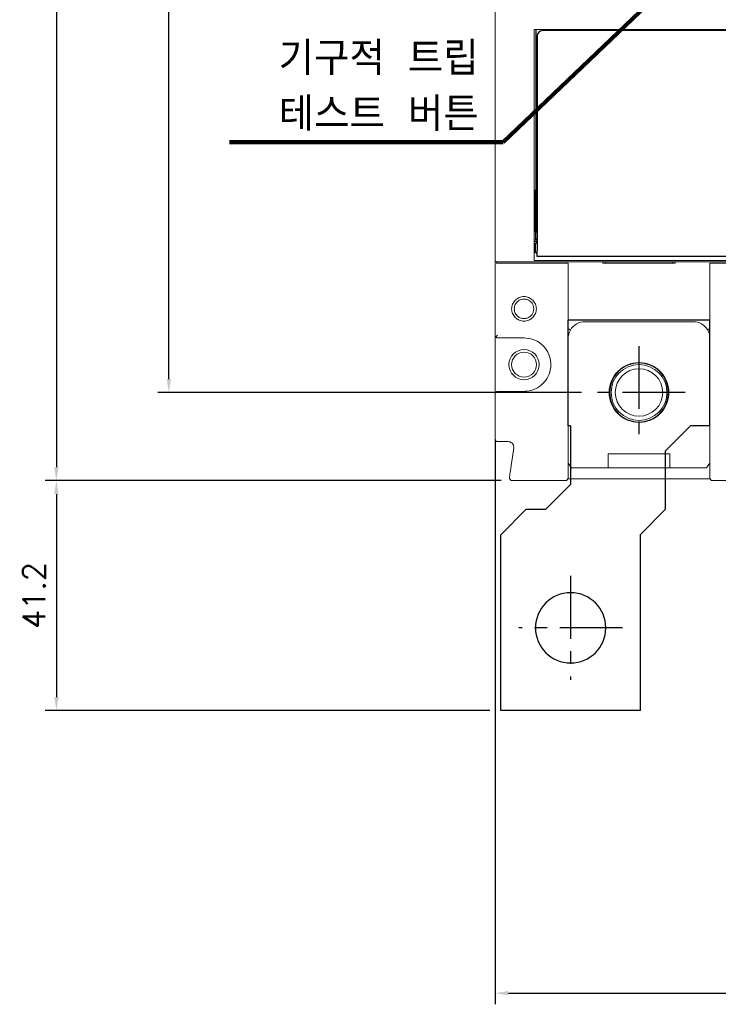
# Model space of a CAD drawing. Extents: x -2149 to 2710, y -907 to 1857.
# Tile 13 of 20: x -1012 to -887, y 1151 to 1328. Entities that reach past the tile are written whole.
import ezdxf

# ---------------------------------------------------------------- set-up
doc = ezdxf.new("R2010")
doc.units = 0
doc.header["$LTSCALE"] = 3
doc.header["$MEASUREMENT"] = 0
doc.linetypes.add('CENTER', pattern=[2, 1.25, -0.25, 0.25, -0.25])
doc.layers.get('0').update_dxf_attribs({"linetype": 'CONTINUOUS'})
doc.layers.get('Defpoints').update_dxf_attribs({"linetype": 'CONTINUOUS'})
for name, color, linetype in [('cen', 1, 'CENTER'), ('di', 3, 'CONTINUOUS'), ('dwg', 7, 'CONTINUOUS')]:
    doc.layers.add(name, color=color, linetype=linetype)
doc.styles.add('KIM', font='ROMANS.shx', dxfattribs={"height": 5, "bigfont": 'GSG1.shx'})
doc.styles.get("Standard").update_dxf_attribs({"font": 'romans.shx', "height": 4, "bigfont": 'ghs.shx'})
doc.dimstyles.get("Standard").update_dxf_attribs({"dimtxt": 0.18, "dimasz": 0.18, "dimexe": 0.18, "dimexo": 0.0625, "dimgap": 0.09, "dimtad": 0, "dimtih": 1, "dimtoh": 1, "dimdec": 4, "dimzin": 0, "dimdsep": 46, "dimtxsty": 'Standard', "dimcen": 0.09, "dimadec": 0, "dimazin": 0, "dimtfac": 1, "dimtdec": 4, "dimtofl": 0, "dimtmove": 0, "dimatfit": 3, "dimfxl": 0, "dimtolj": 1, "dimtzin": 0, "dimarcsym": 0})
doc.dimstyles.new('STANDARD$0', dxfattribs={"dimtxt": 5, "dimasz": 5, "dimexe": 1, "dimexo": 2, "dimgap": 2, "dimtad": 1, "dimdec": 4, "dimzin": 12, "dimdsep": 46, "dimtxsty": 'KIM', "dimcen": -1, "dimdle": 0.1, "dimadec": 0, "dimazin": 0, "dimtfac": 1, "dimtdec": 4, "dimtmove": 0, "dimatfit": 3, "dimfxl": 0, "dimtolj": 1, "dimtzin": 0, "dimarcsym": 0})

# ---------------------------------------------------------------- blocks, each defined once
blk = doc.blocks.new('fsadfsafas')
at = {"layer": 'cen', "ltscale": 3}
for p, q in [((614, 610.86), (614, 629.46)), ((623.3, 620.16), (604.7, 620.16)), ((626.25, 569.66), (626.25, 586.26)), ((634.55, 577.96), (617.95, 577.96))]:
    blk.add_line(p, q, dxfattribs=at)
at = {"layer": 'dwg'}
for p, q in [((626.5, 634.96), (601.5, 634.96)), ((601.5, 634.96), (601.5, 603.46)), ((626.5, 634.96), (626.5, 603.41)), ((601.5, 603.46), (606, 598.96)), ((626.5, 603.41), (630.95, 598.96)), ((609.5, 598.96), (606, 598.96)), ((609.5, 598.96), (614, 594.46)), ((630.95, 588.46), (630.95, 598.96)), ((614, 583.96), (614, 594.46)), ((635.45, 583.96), (630.95, 588.46)), ((614, 583.96), (613.55, 583.96)), ((613.55, 583.96), (613.55, 564.96)), ((638.95, 583.96), (635.45, 583.96)), ((638.95, 583.96), (638.95, 564.96)), ((638.95, 564.96), (613.55, 564.96))]:
    blk.add_line(p, q, dxfattribs=at)
for centre, radius in [((614, 620.16), 6.3), ((626.25, 577.96), 5.3)]:
    blk.add_circle(centre, radius, dxfattribs=at)
blk = doc.blocks.new('*D22')
at = {"layer": 'Defpoints', "color": 0}
for p in [(-923.68, 1501.48), (-1005.37, 1244.88), (-923.68, 1244.88)]:
    blk.add_point(p, dxfattribs=at)
at = {"layer": 'di'}
for p, q in [((-925.68, 1501.48), (-1007.37, 1501.48)), ((-1005.37, 1499.08), (-1005.37, 1247.28)), ((-925.68, 1244.88), (-1007.37, 1244.88))]:
    blk.add_line(p, q, dxfattribs=at)
for points in [[(-1005.77, 1499.08), (-1004.97, 1499.08), (-1005.37, 1501.48)], [(-1005.77, 1247.28), (-1004.97, 1247.28), (-1005.37, 1244.88)]]:
    blk.add_solid(points, dxfattribs=at)
at = {"layer": 'di', "insert": (-1009.37, 1373.18), "char_height": 4, "attachment_point": 5, "rotation": 90}
blk.add_mtext('\\A1;257', dxfattribs=at)
blk = doc.blocks.new('*D23')
at = {"layer": 'Defpoints', "color": 0}
for p in [(-985.21, 1485.68), (-909.26, 1485.68), (-909.26, 1260.68)]:
    blk.add_point(p, dxfattribs=at)
at = {"layer": 'di'}
for p, q in [((-911.26, 1485.68), (-987.21, 1485.68)), ((-985.21, 1263.08), (-985.21, 1483.28)), ((-911.26, 1260.68), (-987.21, 1260.68))]:
    blk.add_line(p, q, dxfattribs=at)
for points in [[(-985.61, 1483.28), (-984.81, 1483.28), (-985.21, 1485.68)], [(-985.61, 1263.08), (-984.81, 1263.08), (-985.21, 1260.68)]]:
    blk.add_solid(points, dxfattribs=at)
at = {"layer": 'di', "insert": (-989.21, 1373.18), "char_height": 4, "attachment_point": 5, "rotation": 90}
blk.add_mtext('\\A1;225', dxfattribs=at)
blk = doc.blocks.new('*D24')
at = {"layer": 'Defpoints', "color": 0}
for p in [(-1005.37, 1244.88), (-1005.37, 1203.68), (-925.71, 1203.68)]:
    blk.add_point(p, dxfattribs=at)
at = {"layer": 'di'}
for p, q in [((-1005.37, 1242.48), (-1005.37, 1206.08)), ((-927.71, 1203.68), (-1007.37, 1203.68))]:
    blk.add_line(p, q, dxfattribs=at)
for points in [[(-1005.77, 1242.48), (-1004.97, 1242.48), (-1005.37, 1244.88)], [(-1005.77, 1206.08), (-1004.97, 1206.08), (-1005.37, 1203.68)]]:
    blk.add_solid(points, dxfattribs=at)
at = {"layer": 'di', "insert": (-1009.37, 1224.28), "char_height": 4, "attachment_point": 5, "rotation": 90}
blk.add_mtext('\\A1;41.2', dxfattribs=at)
blk = doc.blocks.new('*D37')
at = {"layer": 'Defpoints', "color": 0}
for p in [(-926.76, 1254.28), (-743.16, 1254.28), (-743.16, 1152.97)]:
    blk.add_point(p, dxfattribs=at)
at = {"layer": 'di'}
for p, q in [((-926.76, 1252.28), (-926.76, 1150.97)), ((-743.16, 1252.28), (-743.16, 1150.97)), ((-924.36, 1152.97), (-745.56, 1152.97))]:
    blk.add_line(p, q, dxfattribs=at)
for points in [[(-924.36, 1153.37), (-924.36, 1152.57), (-926.76, 1152.97)], [(-745.56, 1153.37), (-745.56, 1152.57), (-743.16, 1152.97)]]:
    blk.add_solid(points, dxfattribs=at)
at = {"layer": 'di', "insert": (-834.96, 1156.97), "char_height": 4, "attachment_point": 5}
blk.add_mtext('\\A1;184', dxfattribs=at)

msp = doc.modelspace()

# ---------------------------------------------------------------- linework, layer by layer
at = {"color": 7, "linetype": 'Continuous', "lineweight": 15}
for p, q in [((-926.759, 1284.649), (-926.759, 1461.719)), ((-822.959, 1325.784), (-919.759, 1325.784)), ((-919.759, 1325.784), (-919.759, 1284.867)), ((-926.759, 1284.385), (-926.759, 1284.649)), ((-926.759, 1270.984), (-926.759, 1284.385)), ((-926.478, 1284.085), (-926.478, 1283.884)), ((-926.478, 1283.884), (-926.31, 1283.884)), ((-926.459, 1284.084), (-906.959, 1284.084)), ((-913.659, 1283.884), (-926.31, 1283.884)), ((-919.759, 1284.867), (-919.759, 1284.567)), ((-919.759, 1284.567), (-919.759, 1284.349)), ((-919.759, 1284.349), (-794.159, 1284.349)), ((-913.659, 1283.884), (-913.659, 1272.187)), ((-907.459, 1284.084), (-907.459, 1283.884)), ((-907.459, 1283.884), (-894.459, 1283.884)), ((-894.959, 1284.084), (-906.959, 1284.084)), ((-906.959, 1283.884), (-906.959, 1284.084)), ((-894.959, 1284.084), (-862.959, 1284.084)), ((-894.959, 1283.884), (-894.959, 1284.084)), ((-894.459, 1283.884), (-894.459, 1284.084)), ((-888.259, 1283.884), (-888.259, 1272.187)), ((-869.659, 1283.884), (-888.259, 1283.884)), ((-891.259, 1273.384), (-910.659, 1273.384)), ((-926.759, 1260.384), (-926.759, 1270.984)), ((-921.559, 1270.484), (-926.259, 1270.484)), ((-913.659, 1270.384), (-913.659, 1247.884)), ((-888.259, 1247.884), (-888.259, 1270.384)), ((-926.259, 1260.884), (-921.559, 1260.884)), ((-926.759, 1252.384), (-926.759, 1260.384)), ((-924.412, 1251.884), (-926.259, 1251.884)), ((-923.821, 1247.955), (-923.422, 1250.743)), ((-895.459, 1249.684), (-906.459, 1249.684)), ((-906.459, 1249.684), (-906.459, 1247.184)), ((-895.459, 1247.184), (-895.459, 1249.684)), ((-913.659, 1248.034), (-913.059, 1247.184)), ((-913.059, 1247.184), (-906.459, 1247.184)), ((-906.459, 1247.184), (-895.459, 1247.184)), ((-895.459, 1247.184), (-888.859, 1247.184)), ((-888.859, 1247.184), (-888.259, 1248.034)), ((-914.159, 1244.884), (-923.683, 1244.884)), ((-913.701, 1245.184), (-888.218, 1245.184)), ((-882.036, 1244.884), (-887.759, 1244.884))]:
    msp.add_line(p, q, dxfattribs=at)
for p, q in [((-919.459, 1325.784), (-919.459, 1289.484)), ((-919.209, 1324.584), (-919.209, 1286.084)), ((-821.959, 1325.584), (-918.209, 1325.584)), ((-919.659, 1296.884), (-919.759, 1296.884)), ((-919.659, 1296.884), (-919.659, 1289.584)), ((-919.459, 1296.884), (-919.659, 1296.884)), ((-919.659, 1289.584), (-919.459, 1289.584)), ((-919.459, 1289.484), (-919.209, 1289.484)), ((-919.459, 1288.184), (-919.459, 1289.484)), ((-919.759, 1288.084), (-919.209, 1288.084)), ((-919.759, 1287.784), (-919.209, 1287.784)), ((-919.509, 1287.334), (-919.759, 1287.334)), ((-919.209, 1287.634), (-919.509, 1287.334)), ((-919.509, 1285.834), (-919.509, 1287.334)), ((-919.209, 1288.184), (-919.459, 1288.184)), ((-919.759, 1285.834), (-919.509, 1285.834)), ((-919.509, 1285.834), (-919.209, 1285.534)), ((-919.209, 1285.084), (-919.209, 1286.084)), ((-794.709, 1285.084), (-919.209, 1285.084))]:
    msp.add_line(p, q)
for centre, radius in [((-921.559, 1265.684), 2.7), ((-921.559, 1265.684), 2.225), ((-900.959, 1260.684), 5.35), ((-900.959, 1260.684), 5), ((-900.959, 1260.684), 4.25)]:
    msp.add_circle(centre, radius, dxfattribs=at)
msp.add_arc((-918.209, 1324.584), 1, 90, 180)
for centre, radius, start, end in [((-910.659, 1270.384), 3, 90, 149.88045), ((-891.259, 1270.384), 3, 29.73773, 90), ((-926.259, 1270.984), 0.5, 180, 222.0016), ((-926.259, 1260.384), 0.5, 90, 180), ((-926.259, 1252.384), 0.5, 180, 270), ((-923.683, 1245.384), 0.5, 171.8699, 270), ((-914.159, 1245.384), 0.5, 270, 0), ((-887.759, 1245.384), 0.5, 180, 270)]:
    msp.add_arc(centre, radius, start, end, dxfattribs=at)
msp.add_ellipse((-926.459, 1284.385), major_axis=(0, -0.301), ratio=0.9982744, start_param=4.712389, end_param=6.2831853, dxfattribs=at)
for points, knots in [([(-919.357, 1275.684), (-919.392, 1275.397), (-919.46, 1274.823), (-919.969, 1274.089), (-920.703, 1273.606), (-921.571, 1273.43), (-922.437, 1273.606), (-923.176, 1274.089), (-923.663, 1274.823), (-923.843, 1275.686), (-923.664, 1276.548), (-923.175, 1277.28), (-922.436, 1277.762), (-921.57, 1277.938), (-920.702, 1277.761), (-919.968, 1277.278), (-919.46, 1276.545), (-919.391, 1275.971), (-919.357, 1275.684)], [0, 0, 0, 0, 0.0622509, 0.1246642, 0.1872852, 0.2500195, 0.3127171, 0.3752583, 0.4377334, 0.5001498, 0.5624037, 0.6247434, 0.6873254, 0.7500656, 0.8128154, 0.8754125, 0.9377774, 1, 1, 1, 1]), ([(-919.809, 1275.684), (-919.827, 1275.875), (-919.861, 1276.235), (-920.104, 1276.692), (-920.403, 1277.019), (-920.785, 1277.277), (-921.178, 1277.41), (-921.626, 1277.448), (-922.021, 1277.392), (-922.445, 1277.215), (-922.785, 1276.959), (-923.043, 1276.637), (-923.248, 1276.227), (-923.348, 1275.685), (-923.249, 1275.143), (-923.043, 1274.732), (-922.785, 1274.41), (-922.445, 1274.153), (-922.082, 1274.002), (-921.82, 1273.949), (-921.656, 1273.936), (-921.491, 1273.932), (-921.179, 1273.958), (-920.785, 1274.091), (-920.403, 1274.349), (-920.104, 1274.677), (-919.861, 1275.133), (-919.827, 1275.493), (-919.809, 1275.684)], [0, 0, 0, 0, 0.0520031, 0.098106, 0.1382923, 0.1725474, 0.2230612, 0.2498709, 0.2950012, 0.3306361, 0.3749161, 0.4099539, 0.4424812, 0.4997753, 0.5572452, 0.589853, 0.6249652, 0.6692888, 0.7049225, 0.731842, 0.7420315, 0.7500331, 0.7769035, 0.8274525, 0.8617162, 0.9019055, 0.9480054, 1, 1, 1, 1]), ([(-913.639, 1272.128), (-913.642, 1272.131), (-913.648, 1272.136), (-913.656, 1272.151), (-913.659, 1272.169), (-913.659, 1272.182), (-913.659, 1272.187)], [0, 0, 0, 0, 0.169075, 0.3856401, 0.790573, 1, 1, 1, 1]), ([(-913.254, 1271.889), (-913.342, 1271.72), (-913.584, 1271.252), (-913.63, 1270.722), (-913.659, 1270.384)], [0, 0, 0, 0, 0.3622564, 1, 1, 1, 1]), ([(-913.254, 1271.889), (-913.254, 1271.89), (-913.254, 1271.89), (-913.259, 1271.895), (-913.289, 1271.917), (-913.375, 1271.971), (-913.495, 1272.044), (-913.591, 1272.1), (-913.639, 1272.128)], [0, 0, 0, 0, 0.02403069, 0.08629883, 0.31481648, 0.54323726, 0.77161499, 1, 1, 1, 1]), ([(-888.654, 1271.872), (-888.654, 1271.872), (-888.655, 1271.873), (-888.652, 1271.877), (-888.628, 1271.897), (-888.547, 1271.949), (-888.431, 1272.02), (-888.336, 1272.076), (-888.288, 1272.103)], [0, 0, 0, 0, 0.0208293, 0.0606006, 0.2956434, 0.5304834, 0.765239, 1, 1, 1, 1]), ([(-888.259, 1270.384), (-888.288, 1270.72), (-888.333, 1271.244), (-888.57, 1271.707), (-888.654, 1271.872)], [0, 0, 0, 0, 0.6425403, 1, 1, 1, 1]), ([(-888.259, 1272.187), (-888.26, 1272.176), (-888.26, 1272.155), (-888.267, 1272.129), (-888.277, 1272.111), (-888.285, 1272.106), (-888.288, 1272.103)], [0, 0, 0, 0, 0.3461566, 0.6945031, 0.8685532, 1, 1, 1, 1]), ([(-926.31, 1270.984), (-926.311, 1270.983), (-926.368, 1270.926), (-926.485, 1270.807), (-926.581, 1270.703), (-926.631, 1270.649)], [0, 0, 0, 0, 0.0090414, 0.4889658, 1, 1, 1, 1]), ([(-926.631, 1270.649), (-926.616, 1270.635), (-926.554, 1270.57), (-926.428, 1270.503), (-926.314, 1270.484), (-926.26, 1270.484), (-926.259, 1270.484)], [0, 0, 0, 0, 0.1361647, 0.5958986, 0.9916285, 1, 1, 1, 1]), ([(-921.559, 1260.884), (-921.385, 1260.89), (-920.673, 1260.914), (-919.446, 1261.275), (-918.106, 1262.219), (-917.155, 1263.556), (-916.699, 1265.132), (-916.79, 1266.771), (-917.418, 1268.289), (-918.511, 1269.503), (-919.945, 1270.326), (-921.021, 1270.431), (-921.559, 1270.484)], [0, 0, 0, 0, 0.0349024, 0.1422143, 0.2496427, 0.3568778, 0.4640095, 0.5713241, 0.6787557, 0.7859581, 0.8929776, 1, 1, 1, 1]), ([(-923.422, 1250.743), (-923.417, 1250.855), (-923.407, 1251.081), (-923.536, 1251.402), (-923.754, 1251.661), (-924.057, 1251.846), (-924.291, 1251.871), (-924.412, 1251.884)], [0, 0, 0, 0, 0.1964578, 0.3929418, 0.5895562, 0.7864792, 1, 1, 1, 1]), ([(-924.178, 1245.455), (-924.174, 1245.482), (-924.166, 1245.538), (-924.105, 1245.966), (-924.014, 1246.599), (-923.914, 1247.302), (-923.847, 1247.77), (-923.821, 1247.955)], [0, 0, 0, 0, 0.21319, 0.426312, 0.6411463, 0.8579436, 1, 1, 1, 1]), ([(-913.659, 1247.884), (-913.659, 1247.604), (-913.659, 1247.044), (-913.659, 1246.298), (-913.659, 1245.732), (-913.659, 1245.428), (-913.659, 1245.397), (-913.659, 1245.384)], [0, 0, 0, 0, 0.2132631, 0.4265164, 0.6402512, 0.855049, 1, 1, 1, 1]), ([(-888.259, 1245.384), (-888.259, 1245.412), (-888.259, 1245.468), (-888.259, 1245.907), (-888.259, 1246.552), (-888.259, 1247.253), (-888.259, 1247.709), (-888.259, 1247.884)], [0, 0, 0, 0, 0.2178733, 0.4357928, 0.6524138, 0.8666267, 1, 1, 1, 1])]:
    msp.add_open_spline(points, degree=3, knots=knots, dxfattribs=at)

# ---------------------------------------------------------------- block references
at = {"layer": 'di', "xscale": -1, "rotation": 180}
msp.add_blockref('fsadfsafas', (-1527.213, 1838.642), dxfattribs=at)

# ---------------------------------------------------------------- texts
at = {"layer": 'di', "insert": (-929.687, 1307.595), "char_height": 6, "attachment_point": 9}
msp.add_mtext('기구적 트립 \\P테스트 버튼', dxfattribs=at)

# ---------------------------------------------------------------- dimensions: what is measured, and where the dimension line sits
at = {"layer": 'di'}
dim = msp.add_linear_dim(base=(-1005.372, 1244.884), p1=(-923.683, 1501.484), p2=(-923.683, 1244.884), angle=90, text='257', dimstyle='STANDARD$0', override={"dimtxt": 4, "dimasz": 2.4, "dimexe": 2, "dimdec": 2, "dimzin": 8, "dimtxsty": 'Standard', "dimcen": 0, "dimdle": 0, "dimclrd": 256, "dimclre": 256, "dimclrt": 256, "dimadec": 2, "dimazin": 2, "dimtfac": 0.6, "dimtdec": 2, "dimtzin": 8, "dimlwd": 65535, "dimlwe": 65535}, dxfattribs=at)
dim.commit()
dim.dimension.update_dxf_attribs({"geometry": '*D22', "text_midpoint": (-1005.372, 1373.184), "dimtype": 160})
dim = msp.add_linear_dim(base=(-985.208, 1485.684), p1=(-909.259, 1260.684), p2=(-909.259, 1485.684), angle=90, dimstyle='STANDARD$0', override={"dimtxt": 4, "dimasz": 2.4, "dimexe": 2, "dimdec": 2, "dimzin": 8, "dimtxsty": 'Standard', "dimcen": 0, "dimdle": 0, "dimclrd": 256, "dimclre": 256, "dimclrt": 256, "dimadec": 2, "dimazin": 2, "dimtfac": 0.6, "dimtdec": 2, "dimtzin": 8, "dimlwd": 65535, "dimlwe": 65535}, dxfattribs=at)
dim.commit()
dim.dimension.update_dxf_attribs({"geometry": '*D23', "text_midpoint": (-985.208, 1373.184), "dimtype": 160})
dim = msp.add_linear_dim(base=(-743.159, 1152.975), p1=(-926.759, 1254.277), p2=(-743.159, 1254.277), text='184', dimstyle='STANDARD$0', override={"dimtxt": 4, "dimasz": 2.4, "dimexe": 2, "dimdec": 2, "dimzin": 8, "dimtxsty": 'Standard', "dimcen": 0, "dimdle": 0, "dimclrd": 256, "dimclre": 256, "dimclrt": 256, "dimadec": 2, "dimazin": 2, "dimtfac": 0.6, "dimtdec": 2, "dimtzin": 8, "dimlwd": 65535, "dimlwe": 65535}, dxfattribs=at)
dim.commit()
dim.dimension.update_dxf_attribs({"geometry": '*D37', "text_midpoint": (-834.959, 1156.975)})
dim = msp.add_linear_dim(base=(-1005.372, 1203.684), p1=(-1005.372, 1244.884), p2=(-925.709, 1203.684), angle=90, dimstyle='STANDARD$0', override={"dimtxt": 4, "dimasz": 2.4, "dimexe": 2, "dimdec": 2, "dimzin": 8, "dimtxsty": 'Standard', "dimcen": 0, "dimdle": 0, "dimclrd": 256, "dimclre": 256, "dimclrt": 256, "dimadec": 2, "dimazin": 2, "dimtfac": 0.6, "dimtdec": 2, "dimtzin": 8, "dimlwd": 65535, "dimlwe": 65535}, dxfattribs=at)
dim.commit()
dim.dimension.update_dxf_attribs({"geometry": '*D24', "text_midpoint": (-1009.372, 1224.284)})

# ---------------------------------------------------------------- leaders
at = {"layer": 'di', "annotation_type": 0, "has_hookline": 1, "hookline_direction": 1, "text_width": 44.667}
msp.add_leader([(-886.959, 1342.184), (-925.287, 1305.595), (-927.687, 1305.595)], dimstyle='Standard', override={"dimtxt": 4, "dimasz": 2.4, "dimexe": 2, "dimexo": 2, "dimgap": 2, "dimtad": 1, "dimtih": 0, "dimtoh": 0, "dimdec": 2, "dimzin": 8, "dimcen": 0, "dimclrd": 256, "dimclre": 256, "dimclrt": 256, "dimadec": 2, "dimazin": 2, "dimtfac": 0.6, "dimtdec": 2, "dimtofl": 1, "dimtzin": 8, "dimlwd": 65535, "dimlwe": 65535}, dxfattribs=at)

doc.saveas('drawing.dxf')
